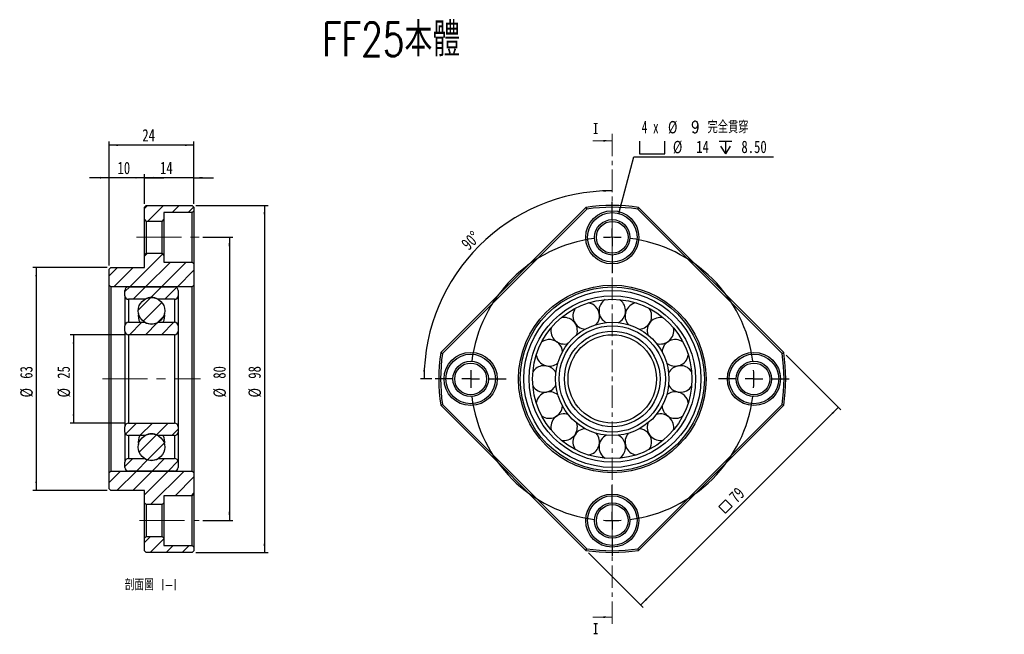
# Model space of a CAD drawing. Header units: millimetres. Extents: x 42 to 320, y 20 to 193.
import ezdxf

# ---------------------------------------------------------------- set-up
doc = ezdxf.new("R2010")
doc.units = ezdxf.units.MM
doc.linetypes.add('CENTER', pattern=[10.16, 6.35, -1.27, 1.27, -1.27])
doc.linetypes.add('CENTERX2', pattern=[20.32, 12.7, -2.54, 2.54, -2.54])
doc.layers.add('FORMAT', color=7, linetype='Continuous')
doc.styles.add('SLDTEXTSTYLE0', font='TXT', dxfattribs={"width": 0.75, "bigfont": 'bigfont'})
doc.styles.add('SLDTEXTSTYLE1', font='TXT', dxfattribs={"width": 0.75})
doc.styles.add('SLDTEXTSTYLE2', font='TXT', dxfattribs={"width": 0.666667})
doc.dimstyles.new('SLDDIMSTYLE0', dxfattribs={"dimtxt": 3.5, "dimasz": 2.5, "dimexe": 0, "dimexo": 0.0625, "dimgap": 0.875, "dimtad": 1, "dimdec": 4, "dimzin": 12, "dimdsep": 46, "dimtxsty": 'SLDTEXTSTYLE1', "dimsah": 1, "dimcen": 0.09, "dimazin": 3, "dimtfac": 1, "dimtofl": 0, "dimtmove": 0, "dimatfit": 3, "dimfxl": 1, "dimfrac": 2, "dimtolj": 1, "dimtzin": 12, "dimarcsym": 0})
doc.dimstyles.new('SLDDIMSTYLE1', dxfattribs={"dimtxt": 3.5, "dimasz": 2.5, "dimexe": 0, "dimexo": 0.0625, "dimgap": 0.875, "dimtad": 1, "dimrnd": 1e-09, "dimzin": 12, "dimdsep": 46, "dimtxsty": 'SLDTEXTSTYLE1', "dimsah": 1, "dimcen": 0.09, "dimadec": 0, "dimazin": 3, "dimtfac": 1, "dimtofl": 0, "dimtmove": 0, "dimatfit": 3, "dimfxl": 1, "dimfrac": 2, "dimtolj": 1, "dimtzin": 12, "dimarcsym": 0})
doc.dimstyles.new('SLDDIMSTYLE2', dxfattribs={"dimtxt": 3.5, "dimasz": 2.5, "dimexe": 0, "dimexo": 0.0625, "dimgap": 0.875, "dimtad": 0, "dimtih": 1, "dimtoh": 1, "dimdec": 6, "dimrnd": 1e-09, "dimzin": 12, "dimdsep": 46, "dimtxsty": 'SLDTEXTSTYLE1', "dimsah": 1, "dimcen": 0, "dimadec": 0, "dimazin": 3, "dimtfac": 1, "dimtofl": 0, "dimtmove": 0, "dimatfit": 3, "dimfxl": 1, "dimfrac": 2, "dimtolj": 1, "dimtzin": 12, "dimarcsym": 0})
doc.dimstyles.new('SLDDIMSTYLE3', dxfattribs={"dimtxt": 3.5, "dimasz": 2.5, "dimexe": 0, "dimexo": 0.0625, "dimgap": 0.875, "dimtad": 1, "dimrnd": 1e-09, "dimzin": 12, "dimdsep": 46, "dimtxsty": 'SLDTEXTSTYLE1', "dimsah": 1, "dimcen": 0.09, "dimadec": 0, "dimazin": 3, "dimtfac": 1, "dimtmove": 0, "dimatfit": 0, "dimfxl": 1, "dimfrac": 2, "dimtolj": 1, "dimtzin": 12, "dimarcsym": 0})

# ---------------------------------------------------------------- blocks, each defined once
blk = doc.blocks.new('_D')
at = {"layer": 'FORMAT', "color": 7}
blk.add_line((158.13, 91.72), (154.96, 91.72), dxfattribs=at)
blk.add_arc((209.13, 91.72), 53.17, 90, 180, dxfattribs=at)
for points in [[(209.13, 144.89), (206.62, 145.08), (206.64, 144.58)], [(155.96, 91.72), (156.27, 94.22), (155.77, 94.23)]]:
    blk.add_solid(points, dxfattribs=at)
at = {"layer": 'FORMAT', "color": 7, "insert": (166.13, 130.33), "char_height": 3.5, "attachment_point": 1, "rotation": 44.5957, "style": 'SLDTEXTSTYLE1'}
blk.add_mtext('90°', dxfattribs=at)
blk = doc.blocks.new('SW_SYMBOL_MOD_BOX')
at = {"layer": 'FORMAT', "color": 0}
for p, q in [((200, 200), (200, 800)), ((200, 800), (800, 800)), ((800, 800), (800, 200)), ((200, 200), (800, 200))]:
    blk.add_line(p, q, dxfattribs=at)
blk = doc.blocks.new('_D_1')
at = {"layer": 'FORMAT', "color": 7}
for p, q in [((258.27, 98.44), (273.71, 83.01)), ((273, 83.71), (217.14, 27.85)), ((202.41, 42.58), (217.85, 27.15))]:
    blk.add_line(p, q, dxfattribs=at)
for points in [[(273, 83.71), (271.06, 82.12), (271.41, 81.77)], [(217.14, 27.85), (219.08, 29.44), (218.73, 29.8)]]:
    blk.add_solid(points, dxfattribs=at)
at = {"layer": 'FORMAT', "color": 7, "xscale": 0.0044707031, "yscale": 0.0044707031, "zscale": 0.0044707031, "rotation": 45}
blk.add_blockref('SW_SYMBOL_MOD_BOX', (241.13, 52.53), dxfattribs=at)
at = {"layer": 'FORMAT', "color": 7, "insert": (241.78, 58.95), "char_height": 3.5, "attachment_point": 1, "rotation": 45, "style": 'SLDTEXTSTYLE1'}
blk.add_mtext('79', dxfattribs=at)
blk = doc.blocks.new('SW_SYMBOL_HOLE_SPOT')
at = {"layer": 'FORMAT', "color": 0}
for p, q in [((0, 875), (0, 75)), ((1600, 75), (1600, 875)), ((0, 75), (1600, 75))]:
    blk.add_line(p, q, dxfattribs=at)
blk = doc.blocks.new('SW_SYMBOL_HOLE_DEPTH')
at = {"layer": 'FORMAT', "color": 0}
for p, q in [((0, 875), (800, 875)), ((400, 875), (400, 75)), ((100, 555), (400, 75)), ((700, 555), (400, 75))]:
    blk.add_line(p, q, dxfattribs=at)
blk = doc.blocks.new('_D_2')
at = {"layer": 'FORMAT'}
for p, q in [((210.94, 138.48), (215.22, 154.46)), ((215.22, 154.46), (254.64, 154.46))]:
    blk.add_line(p, q, dxfattribs=at)
blk.add_solid([(210.94, 138.48), (211.83, 140.84), (211.35, 140.96)], dxfattribs=at)
at = {"layer": 'FORMAT', "xscale": 0.0044707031, "yscale": 0.0044707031, "zscale": 0.0044707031}
for name, p in [('SW_SYMBOL_HOLE_SPOT', (216.81, 154.95)), ('SW_SYMBOL_HOLE_DEPTH', (239.29, 154.95))]:
    blk.add_blockref(name, p, dxfattribs=at)
at = {"layer": 'FORMAT', "char_height": 3.5, "attachment_point": 1}
for s, insert, style in [('4 x', (217.46, 164.63), 'SLDTEXTSTYLE2'), ('%%c', (224.87, 164.58), 'SLDTEXTSTYLE1'), ('9 \\M+18AAE\\M+19153\\M+18AD1\\M+190FA', (231.46, 164.63), 'SLDTEXTSTYLE0'), ('%%c', (226.25, 158.97), 'SLDTEXTSTYLE1'), ('14', (232.85, 159.03), 'SLDTEXTSTYLE1'), ('8.50', (245.6, 159.03), 'SLDTEXTSTYLE1')]:
    blk.add_mtext(s, dxfattribs=dict(at, insert=insert, style=style))
blk = doc.blocks.new('SW_CENTERMARKSYMBOL_0')
at = {"layer": 'FORMAT', "color": 0}
for p, q in [((0, 5), (0, 10)), ((0, 0), (0, 2.5)), ((0, 0), (0, -2.5)), ((0, -5), (0, -10)), ((-45, -40), (-50, -40)), ((-40, -40), (-42.5, -40)), ((-40, -40), (-37.5, -40)), ((-35, -40), (-30, -40)), ((35, -40), (30, -40)), ((40, -40), (37.5, -40)), ((40, -40), (42.5, -40)), ((45, -40), (50, -40)), ((0, -75), (0, -70)), ((0, -80), (0, -77.5)), ((0, -80), (0, -82.5)), ((0, -85), (0, -90))]:
    blk.add_line(p, q, dxfattribs=at)
for start, end in [(90, 93.581), (86.419, 90), (97.162, 172.838), (7.162, 82.838), (176.419, 180), (0, 3.581), (180, 183.581), (356.419, 0), (187.162, 262.838), (277.162, 352.838), (266.419, 270), (270, 273.581)]:
    blk.add_arc((0, -40), 40, start, end, dxfattribs=at)
blk = doc.blocks.new('_D_3')
at = {"layer": 'FORMAT', "color": 7}
for p, q in [((71.48, 104.22), (55.98, 104.22)), ((56.98, 104.22), (56.98, 79.22)), ((71.48, 79.22), (55.98, 79.22))]:
    blk.add_line(p, q, dxfattribs=at)
for points in [[(56.98, 104.22), (56.73, 101.72), (57.23, 101.72)], [(56.98, 79.22), (57.23, 81.72), (56.73, 81.72)]]:
    blk.add_solid(points, dxfattribs=at)
at = {"layer": 'FORMAT', "color": 7, "char_height": 3.5, "attachment_point": 1, "rotation": 90, "style": 'SLDTEXTSTYLE1'}
for s, insert in [('25', (52.41, 91.78)), ('%%c', (52.47, 86.5))]:
    blk.add_mtext(s, dxfattribs=dict(at, insert=insert))
blk = doc.blocks.new('_D_4')
at = {"layer": 'FORMAT', "color": 7}
for p, q in [((66.48, 123.22), (45.43, 123.22)), ((46.43, 123.22), (46.43, 60.22)), ((66.48, 60.22), (45.43, 60.22))]:
    blk.add_line(p, q, dxfattribs=at)
for points in [[(46.43, 123.22), (46.18, 120.72), (46.68, 120.72)], [(46.43, 60.22), (46.68, 62.72), (46.18, 62.72)]]:
    blk.add_solid(points, dxfattribs=at)
at = {"layer": 'FORMAT', "color": 7, "char_height": 3.5, "attachment_point": 1, "rotation": 90, "style": 'SLDTEXTSTYLE1'}
for s, insert in [('63', (41.86, 91.78)), ('%%c', (41.92, 86.5))]:
    blk.add_mtext(s, dxfattribs=dict(at, insert=insert))
blk = doc.blocks.new('_D_5')
at = {"layer": 'FORMAT', "color": 7}
for p, q in [((91.48, 140.72), (111.89, 140.72)), ((110.89, 140.72), (110.89, 42.72)), ((91.48, 42.72), (111.89, 42.72))]:
    blk.add_line(p, q, dxfattribs=at)
for points in [[(110.89, 140.72), (110.64, 138.22), (111.14, 138.22)], [(110.89, 42.72), (111.14, 45.22), (110.64, 45.22)]]:
    blk.add_solid(points, dxfattribs=at)
at = {"layer": 'FORMAT', "color": 7, "char_height": 3.5, "attachment_point": 1, "rotation": 90, "style": 'SLDTEXTSTYLE1'}
for s, insert in [('98', (106.33, 91.78)), ('%%c', (106.38, 86.5))]:
    blk.add_mtext(s, dxfattribs=dict(at, insert=insert))
blk = doc.blocks.new('_D_6')
at = {"layer": 'FORMAT', "color": 7}
for p, q in [((93.48, 131.72), (101.98, 131.72)), ((100.98, 131.72), (100.98, 51.72)), ((93.48, 51.72), (101.98, 51.72))]:
    blk.add_line(p, q, dxfattribs=at)
for points in [[(100.98, 131.72), (100.73, 129.22), (101.23, 129.22)], [(100.98, 51.72), (101.23, 54.22), (100.73, 54.22)]]:
    blk.add_solid(points, dxfattribs=at)
at = {"layer": 'FORMAT', "color": 7, "char_height": 3.5, "attachment_point": 1, "rotation": 90, "style": 'SLDTEXTSTYLE1'}
for s, insert in [('80', (96.41, 91.78)), ('%%c', (96.47, 86.5))]:
    blk.add_mtext(s, dxfattribs=dict(at, insert=insert))
blk = doc.blocks.new('_D_7')
at = {"layer": 'FORMAT', "color": 7}
for p, q in [((76.98, 148.56), (71.48, 148.56)), ((76.98, 141.22), (76.98, 149.56)), ((90.98, 148.56), (76.98, 148.56)), ((90.98, 141.22), (90.98, 149.56)), ((90.98, 148.56), (96.48, 148.56))]:
    blk.add_line(p, q, dxfattribs=at)
for points in [[(76.98, 148.56), (74.48, 148.81), (74.48, 148.31)], [(90.98, 148.56), (93.48, 148.31), (93.48, 148.81)]]:
    blk.add_solid(points, dxfattribs=at)
at = {"layer": 'FORMAT', "color": 7, "insert": (81.39, 153.07), "char_height": 3.5, "attachment_point": 1, "style": 'SLDTEXTSTYLE1'}
blk.add_mtext('14', dxfattribs=at)
blk = doc.blocks.new('_D_8')
at = {"layer": 'FORMAT', "color": 7}
for p, q in [((66.98, 148.56), (61.48, 148.56)), ((66.98, 123.72), (66.98, 149.56)), ((76.98, 148.56), (66.98, 148.56)), ((76.98, 141.22), (76.98, 149.56)), ((76.98, 148.56), (82.48, 148.56))]:
    blk.add_line(p, q, dxfattribs=at)
for points in [[(66.98, 148.56), (64.48, 148.81), (64.48, 148.31)], [(76.98, 148.56), (79.48, 148.31), (79.48, 148.81)]]:
    blk.add_solid(points, dxfattribs=at)
at = {"layer": 'FORMAT', "color": 7, "insert": (69.39, 153.07), "char_height": 3.5, "attachment_point": 1, "style": 'SLDTEXTSTYLE1'}
blk.add_mtext('10', dxfattribs=at)
blk = doc.blocks.new('_D_9')
at = {"layer": 'FORMAT', "color": 7}
for p, q in [((66.98, 123.72), (66.98, 158.77)), ((90.98, 141.22), (90.98, 158.77)), ((90.98, 157.77), (66.98, 157.77))]:
    blk.add_line(p, q, dxfattribs=at)
for points in [[(66.98, 157.77), (69.48, 157.52), (69.48, 158.02)], [(90.98, 157.77), (88.48, 158.02), (88.48, 157.52)]]:
    blk.add_solid(points, dxfattribs=at)
at = {"layer": 'FORMAT', "color": 7, "insert": (76.39, 162.29), "char_height": 3.5, "attachment_point": 1, "style": 'SLDTEXTSTYLE1'}
blk.add_mtext('24', dxfattribs=at)

msp = doc.modelspace()

# ---------------------------------------------------------------- hatches: boundary and pattern name
at = {"linetype": 'Continuous', "lineweight": 18}
h = msp.add_hatch(dxfattribs=at)
h.set_pattern_fill('ANSI31', style=0)
h.paths.add_polyline_path([(76.978773, 140.2234114), (76.978773, 136.7234114), (77.478773, 136.2234114), (81.978773, 136.2234114), (82.478773, 136.7234114), (82.478773, 138.7234114), (90.478773, 138.7234114), (90.978773, 139.2234114), (90.978773, 140.2234114), (90.478773, 140.7234114), (77.478773, 140.7234114)], flags=0)
h = msp.add_hatch(dxfattribs=at)
h.set_pattern_fill('ANSI31', style=0)
h.paths.add_polyline_path([(76.978773, 123.2234114), (67.478773, 123.2234114), (66.978773, 122.7234114), (66.978773, 118.2234114), (67.478773, 117.7234114), (90.478773, 117.7234114), (90.978773, 118.2234114), (90.978773, 124.2234114), (90.478773, 124.7234114), (82.478773, 124.7234114), (82.478773, 126.7234114), (81.978773, 127.2234114), (77.478773, 127.2234114), (76.978773, 126.7234114)], flags=0)
h = msp.add_hatch(dxfattribs=at)
h.set_pattern_fill('ANSI31', style=0)
edge = h.paths.add_edge_path(flags=0)
edge.add_arc((72.478773, 116.7234114), 1, 90, 180)
edge.add_line((71.478773, 116.7234114), (71.478773, 115.2234114))
edge.add_arc((72.478773, 115.2234114), 1, 180, 270)
edge.add_line((72.478773, 114.2234114), (77.1079443, 114.2234114))
edge.add_arc((78.978773, 110.9734114), 3.75, 60.073565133, 119.926434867, ccw=False)
edge.add_line((80.8496017, 114.2234114), (85.478773, 114.2234114))
edge.add_arc((85.478773, 115.2234114), 1, 270, 360)
edge.add_line((86.478773, 115.2234114), (86.478773, 116.7234114))
edge.add_arc((85.478773, 116.7234114), 1, 0, 90)
edge.add_line((85.478773, 117.7234114), (72.478773, 117.7234114))
h = msp.add_hatch(dxfattribs=at)
h.set_pattern_fill('ANSI31', style=0)
edge = h.paths.add_edge_path(flags=0)
edge.add_arc((78.978773, 110.9734114), 3.75, 0, 360)
h = msp.add_hatch(dxfattribs=at)
h.set_pattern_fill('ANSI31', style=0)
edge = h.paths.add_edge_path(flags=0)
edge.add_arc((78.978773, 110.9734114), 3.75, 240.073565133, 299.926434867, ccw=False)
edge.add_line((77.1079443, 107.7234114), (72.478773, 107.7234114))
edge.add_arc((72.478773, 106.7234114), 1, 90, 180)
edge.add_line((71.478773, 106.7234114), (71.478773, 105.2234114))
edge.add_arc((72.478773, 105.2234114), 1, 180, 270)
edge.add_line((72.478773, 104.2234114), (85.478773, 104.2234114))
edge.add_arc((85.478773, 105.2234114), 1, 270, 360)
edge.add_line((86.478773, 105.2234114), (86.478773, 106.7234114))
edge.add_arc((85.478773, 106.7234114), 1, 0, 90)
edge.add_line((85.478773, 107.7234114), (80.8496017, 107.7234114))
h = msp.add_hatch(dxfattribs=at)
h.set_pattern_fill('ANSI31', style=0)
edge = h.paths.add_edge_path(flags=0)
edge.add_arc((78.978773, 72.4734114), 3.75, 60.073565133, 119.926434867, ccw=False)
edge.add_line((80.8496017, 75.7234114), (85.478773, 75.7234114))
edge.add_arc((85.478773, 76.7234114), 1, 270, 360)
edge.add_line((86.478773, 76.7234114), (86.478773, 78.2234114))
edge.add_arc((85.478773, 78.2234114), 1, 0, 90)
edge.add_line((85.478773, 79.2234114), (72.478773, 79.2234114))
edge.add_arc((72.478773, 78.2234114), 1, 90, 180)
edge.add_line((71.478773, 78.2234114), (71.478773, 76.7234114))
edge.add_arc((72.478773, 76.7234114), 1, 180, 270)
edge.add_line((72.478773, 75.7234114), (77.1079443, 75.7234114))
h = msp.add_hatch(dxfattribs=at)
h.set_pattern_fill('ANSI31', style=0)
edge = h.paths.add_edge_path(flags=0)
edge.add_arc((78.978773, 72.4734114), 3.75, 0, 360)
h = msp.add_hatch(dxfattribs=at)
h.set_pattern_fill('ANSI31', style=0)
edge = h.paths.add_edge_path(flags=0)
edge.add_arc((72.478773, 66.7234114), 1, 180, 270)
edge.add_line((72.478773, 65.7234114), (85.478773, 65.7234114))
edge.add_arc((85.478773, 66.7234114), 1, 270, 360)
edge.add_line((86.478773, 66.7234114), (86.478773, 68.2234114))
edge.add_arc((85.478773, 68.2234114), 1, 0, 90)
edge.add_line((85.478773, 69.2234114), (80.8496017, 69.2234114))
edge.add_arc((78.978773, 72.4734114), 3.75, 240.073565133, 299.926434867, ccw=False)
edge.add_line((77.1079443, 69.2234114), (72.478773, 69.2234114))
edge.add_arc((72.478773, 68.2234114), 1, 90, 180)
edge.add_line((71.478773, 68.2234114), (71.478773, 66.7234114))
h = msp.add_hatch(dxfattribs=at)
h.set_pattern_fill('ANSI31', style=0)
h.paths.add_polyline_path([(67.478773, 60.2234114), (76.978773, 60.2234114), (76.978773, 56.7234114), (77.478773, 56.2234114), (81.978773, 56.2234114), (82.478773, 56.7234114), (82.478773, 58.7234114), (90.478773, 58.7234114), (90.978773, 59.2234114), (90.978773, 65.2234114), (90.478773, 65.7234114), (67.478773, 65.7234114), (66.978773, 65.2234114), (66.978773, 60.7234114)], flags=0)
h = msp.add_hatch(dxfattribs=at)
h.set_pattern_fill('ANSI31', style=0)
h.paths.add_polyline_path([(76.978773, 46.7234114), (76.978773, 43.2234114), (77.478773, 42.7234114), (90.478773, 42.7234114), (90.978773, 43.2234114), (90.978773, 44.2234114), (90.478773, 44.7234114), (82.478773, 44.7234114), (82.478773, 46.7234114), (81.978773, 47.2234114), (77.478773, 47.2234114)], flags=0)

# ---------------------------------------------------------------- linework, layer by layer
at = {"color": 7, "linetype": 'Continuous', "lineweight": 18}
for p, q in [((203.6295479, 158.9915917), (209.1295479, 158.9915917)), ((203.6295479, 24.4552312), (209.1295479, 24.4552312))]:
    msp.add_line(p, q, dxfattribs=at)
at = {"color": 7, "linetype": 'CENTER', "lineweight": 18}
msp.add_line((209.1295479, 160.9915917), (209.1295479, 22.4552312), dxfattribs=at)
at = {"color": 7, "linetype": 'Continuous', "lineweight": 25}
for p, q in [((77.478773, 140.7234114), (76.978773, 140.2234114)), ((76.978773, 136.7234114), (76.978773, 140.2234114)), ((77.478773, 140.7234114), (90.478773, 140.7234114)), ((90.978773, 140.2234114), (90.478773, 140.7234114)), ((90.478773, 138.7234114), (90.978773, 139.2234114)), ((90.978773, 140.2234114), (90.978773, 139.2234114)), ((90.978773, 139.2234114), (90.978773, 124.2234114)), ((160.6957815, 99.1510807), (201.7018786, 140.1571779)), ((201.9392665, 139.6874589), (161.1655004, 98.9136929)), ((201.7018786, 140.1571779), (201.9392665, 139.6874589)), ((216.3198293, 139.6874589), (216.5572172, 140.1571779)), ((257.0935954, 98.9136929), (216.3198293, 139.6874589)), ((216.5572172, 140.1571779), (257.5633143, 99.1510807)), ((76.978773, 136.7234114), (77.478773, 136.2234114)), ((76.978773, 126.7234114), (76.978773, 136.7234114)), ((81.978773, 136.2234114), (82.478773, 136.7234114)), ((90.478773, 138.7234114), (82.478773, 138.7234114)), ((82.478773, 138.7234114), (82.478773, 136.7234114)), ((82.478773, 136.7234114), (82.478773, 126.7234114)), ((90.478773, 124.7234114), (90.478773, 138.7234114)), ((77.478773, 136.2234114), (77.478773, 127.2234114)), ((81.978773, 136.2234114), (77.478773, 136.2234114)), ((81.978773, 127.2234114), (81.978773, 136.2234114)), ((77.478773, 127.2234114), (76.978773, 126.7234114)), ((76.978773, 123.2234114), (76.978773, 126.7234114)), ((77.478773, 127.2234114), (81.978773, 127.2234114)), ((82.478773, 126.7234114), (81.978773, 127.2234114)), ((82.478773, 126.7234114), (82.478773, 124.7234114)), ((67.478773, 123.2234114), (66.978773, 122.7234114)), ((66.978773, 118.2234114), (66.978773, 122.7234114)), ((67.478773, 123.2234114), (76.978773, 123.2234114)), ((82.478773, 124.7234114), (90.478773, 124.7234114)), ((90.978773, 124.2234114), (90.478773, 124.7234114)), ((90.978773, 124.2234114), (90.978773, 118.2234114)), ((66.978773, 118.2234114), (67.478773, 117.7234114)), ((66.978773, 65.2234114), (66.978773, 118.2234114)), ((67.478773, 117.7234114), (67.478773, 65.7234114)), ((90.478773, 117.7234114), (67.478773, 117.7234114)), ((72.478773, 117.7234114), (85.478773, 117.7234114)), ((90.478773, 117.7234114), (90.978773, 118.2234114)), ((90.478773, 65.7234114), (90.478773, 117.7234114)), ((90.978773, 118.2234114), (90.978773, 65.2234114)), ((71.478773, 115.2234114), (71.478773, 116.7234114)), ((71.478773, 115.2234114), (71.478773, 106.7234114)), ((77.1079443, 114.2234114), (72.478773, 114.2234114)), ((85.478773, 114.2234114), (80.8496017, 114.2234114)), ((86.478773, 116.7234114), (86.478773, 115.2234114)), ((86.478773, 115.2234114), (86.478773, 106.7234114)), ((71.478773, 105.2234114), (71.478773, 106.7234114)), ((72.478773, 107.7234114), (77.1079443, 107.7234114)), ((80.8496017, 107.7234114), (85.478773, 107.7234114)), ((86.478773, 106.7234114), (86.478773, 105.2234114)), ((71.478773, 105.2234114), (71.478773, 78.2234114)), ((72.478773, 104.2234114), (72.478773, 79.2234114)), ((85.478773, 104.2234114), (72.478773, 104.2234114)), ((85.478773, 104.2234114), (85.478773, 79.2234114)), ((86.478773, 105.2234114), (86.478773, 78.2234114)), ((160.6957815, 99.1510807), (161.1655004, 98.9136929)), ((257.0935954, 98.9136929), (257.5633143, 99.1510807)), ((160.6957815, 84.2957421), (161.1655004, 84.53313)), ((201.7018786, 43.289645), (160.6957815, 84.2957421)), ((161.1655004, 84.53313), (201.9392665, 43.7593639)), ((216.3198293, 43.7593639), (257.0935954, 84.53313)), ((257.5633143, 84.2957421), (216.5572172, 43.289645)), ((257.0935954, 84.53313), (257.5633143, 84.2957421)), ((71.478773, 76.7234114), (71.478773, 78.2234114)), ((72.478773, 79.2234114), (85.478773, 79.2234114)), ((86.478773, 78.2234114), (86.478773, 76.7234114)), ((71.478773, 76.7234114), (71.478773, 68.2234114)), ((77.1079443, 75.7234114), (72.478773, 75.7234114)), ((85.478773, 75.7234114), (80.8496017, 75.7234114)), ((86.478773, 76.7234114), (86.478773, 68.2234114)), ((71.478773, 66.7234114), (71.478773, 68.2234114)), ((72.478773, 69.2234114), (77.1079443, 69.2234114)), ((80.8496017, 69.2234114), (85.478773, 69.2234114)), ((86.478773, 68.2234114), (86.478773, 66.7234114)), ((67.478773, 65.7234114), (66.978773, 65.2234114)), ((66.978773, 60.7234114), (66.978773, 65.2234114)), ((67.478773, 65.7234114), (90.478773, 65.7234114)), ((85.478773, 65.7234114), (72.478773, 65.7234114)), ((90.978773, 65.2234114), (90.478773, 65.7234114)), ((90.978773, 65.2234114), (90.978773, 59.2234114)), ((66.978773, 60.7234114), (67.478773, 60.2234114)), ((76.978773, 60.2234114), (67.478773, 60.2234114)), ((76.978773, 56.7234114), (76.978773, 60.2234114)), ((90.478773, 58.7234114), (82.478773, 58.7234114)), ((82.478773, 58.7234114), (82.478773, 56.7234114)), ((90.478773, 58.7234114), (90.978773, 59.2234114)), ((90.478773, 44.7234114), (90.478773, 58.7234114)), ((90.978773, 59.2234114), (90.978773, 44.2234114)), ((76.978773, 56.7234114), (77.478773, 56.2234114)), ((76.978773, 46.7234114), (76.978773, 56.7234114)), ((77.478773, 56.2234114), (77.478773, 47.2234114)), ((81.978773, 56.2234114), (77.478773, 56.2234114)), ((81.978773, 56.2234114), (82.478773, 56.7234114)), ((81.978773, 47.2234114), (81.978773, 56.2234114)), ((82.478773, 56.7234114), (82.478773, 46.7234114)), ((77.478773, 47.2234114), (76.978773, 46.7234114)), ((76.978773, 43.2234114), (76.978773, 46.7234114)), ((77.478773, 47.2234114), (81.978773, 47.2234114)), ((82.478773, 46.7234114), (81.978773, 47.2234114)), ((82.478773, 46.7234114), (82.478773, 44.7234114)), ((82.478773, 44.7234114), (90.478773, 44.7234114)), ((90.978773, 44.2234114), (90.478773, 44.7234114)), ((76.978773, 43.2234114), (77.478773, 42.7234114)), ((90.478773, 42.7234114), (77.478773, 42.7234114)), ((90.478773, 42.7234114), (90.978773, 43.2234114)), ((90.978773, 44.2234114), (90.978773, 43.2234114)), ((201.7018786, 43.289645), (201.9392665, 43.7593639)), ((216.3198293, 43.7593639), (216.5572172, 43.289645))]:
    msp.add_line(p, q, dxfattribs=at)
at = {"color": 8, "linetype": 'Continuous', "lineweight": 25}
for p, q in [((72.478773, 114.2234114), (72.478773, 107.7234114)), ((85.478773, 114.2234114), (85.478773, 107.7234114)), ((72.478773, 75.7234114), (72.478773, 69.2234114)), ((85.478773, 75.7234114), (85.478773, 69.2234114))]:
    msp.add_line(p, q, dxfattribs=at)
at = {"color": 7, "linetype": 'Continuous', "lineweight": 25, "flags": 128}
for points in [[(211.7811983, 113.6250619), (211.2804595, 114.0452316), (211.1501034, 114.1325024)], [(193.220457, 93.4265927), (192.9513681, 93.8743231), (192.5311983, 94.3750619)], [(231.5386388, 93.743967), (231.4513681, 93.8743231), (231.0311983, 94.3750619)], [(211.7811983, 75.1250619), (211.2804595, 75.5452316), (210.8327292, 75.8143205)]]:
    msp.add_lwpolyline(points, dxfattribs=at)
at = {"color": 7, "linetype": 'Continuous', "lineweight": 25}
for centre, radius in [((209.1295479, 131.7234114), 7.5), ((209.1295479, 131.7234114), 7), ((209.1295479, 131.7234114), 5), ((209.1295479, 131.7234114), 4.5), ((209.1295479, 91.7234114), 26.5), ((209.1295479, 91.7234114), 26), ((78.978773, 110.9734114), 3.75), ((209.1295479, 91.7234114), 25), ((209.1295479, 91.7234114), 23.5), ((209.1295479, 91.7234114), 22.5), ((209.1295479, 91.7234114), 16), ((209.1295479, 91.7234114), 15), ((209.1295479, 91.7234114), 13.5), ((209.1295479, 91.7234114), 12.5), ((169.1295479, 91.7234114), 7.5), ((169.1295479, 91.7234114), 7), ((249.1295479, 91.7234114), 7.5), ((249.1295479, 91.7234114), 7), ((169.1295479, 91.7234114), 5), ((169.1295479, 91.7234114), 4.5), ((249.1295479, 91.7234114), 5), ((249.1295479, 91.7234114), 4.5), ((78.978773, 72.4734114), 3.75), ((209.1295479, 51.7234114), 7.5), ((209.1295479, 51.7234114), 7), ((209.1295479, 51.7234114), 5), ((209.1295479, 51.7234114), 4.5)]:
    msp.add_circle(centre, radius, dxfattribs=at)
for centre, radius, start, end in [((209.1295479, 91.7234114), 49, 81.281204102, 98.718795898), ((209.1295479, 91.7234114), 48.5, 81.474288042, 98.525711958), ((72.478773, 116.7234114), 1, 90, 180), ((85.478773, 116.7234114), 1, 0, 90), ((72.478773, 115.2234114), 1, 180, 270), ((78.978773, 110.9734114), 3.75, 60.073565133, 119.926434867), ((85.478773, 115.2234114), 1, 270, 0), ((209.1295479, 110.9734114), 3.75, 122.602993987, 242.987706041), ((201.7628918, 109.5080924), 3.75, 145.102993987, 265.487706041), ((201.7628918, 109.5080924), 3.75, 45, 79.897006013), ((201.7628918, 109.5080924), 3.75, 319.512293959, 45), ((209.1295479, 110.9734114), 3.75, 297.012293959, 45), ((216.496204, 109.5080924), 3.75, 100.102993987, 220.487706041), ((216.496204, 109.5080924), 3.75, 274.512293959, 34.897006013), ((78.978773, 109.5080924), 3.75, 168.733318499, 208.418937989), ((78.978773, 109.5080924), 3.75, 331.581062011, 11.266681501), ((195.5177424, 105.335217), 3.75, 45, 102.397006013), ((222.7413534, 105.335217), 3.75, 77.602993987, 197.987706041), ((72.478773, 106.7234114), 1, 90, 180), ((78.978773, 110.9734114), 3.75, 240.073565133, 299.926434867), ((85.478773, 106.7234114), 1, 0, 90), ((195.5177424, 105.335217), 3.75, 167.602993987, 287.987706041), ((195.5177424, 105.335217), 3.75, 342.012293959, 45), ((222.7413534, 105.335217), 3.75, 252.012293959, 12.397006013), ((72.478773, 105.2234114), 1, 180, 270), ((85.478773, 105.2234114), 1, 270, 0), ((191.3448669, 99.0900675), 3.75, 45, 124.897006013), ((191.3448669, 99.0900675), 3.75, 4.512293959, 45), ((226.9142289, 99.0900675), 3.75, 55.102993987, 175.487706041), ((209.1295479, 91.7234114), 49, 171.281204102, 188.718795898), ((209.1295479, 91.7234114), 48.5, 171.474288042, 188.525711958), ((191.3448669, 99.0900675), 3.75, 190.102993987, 310.487706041), ((226.9142289, 99.0900675), 3.75, 229.512293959, 349.897006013), ((209.1295479, 91.7234114), 48.5, 351.474288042, 8.525711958), ((209.1295479, 91.7234114), 49, 351.281204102, 8.718795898), ((189.8795479, 91.7234114), 3.75, 45, 147.397006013), ((228.3795479, 91.7234114), 3.75, 45, 152.987706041), ((189.8795479, 91.7234114), 3.75, 212.602993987, 332.987706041), ((228.3795479, 91.7234114), 3.75, 207.012293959, 327.397006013), ((191.3448669, 84.3567554), 3.75, 49.512293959, 169.897006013), ((226.9142289, 84.3567554), 3.75, 45, 130.487706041), ((226.9142289, 84.3567554), 3.75, 10.102993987, 45), ((191.3448669, 84.3567554), 3.75, 235.102993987, 355.487706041), ((226.9142289, 84.3567554), 3.75, 184.512293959, 304.897006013), ((195.5177424, 78.1116059), 3.75, 72.012293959, 192.397006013), ((222.7413534, 78.1116059), 3.75, 45, 107.987706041), ((222.7413534, 78.1116059), 3.75, 347.602993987, 45), ((72.478773, 78.2234114), 1, 90, 180), ((85.478773, 78.2234114), 1, 0, 90), ((195.5177424, 78.1116059), 3.75, 257.602993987, 17.987706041), ((222.7413534, 78.1116059), 3.75, 162.012293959, 282.397006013), ((72.478773, 76.7234114), 1, 180, 270), ((78.978773, 73.9387304), 3.75, 151.581062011, 191.266681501), ((78.978773, 72.4734114), 3.75, 60.073565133, 119.926434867), ((78.978773, 73.9387304), 3.75, 348.733318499, 28.418937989), ((85.478773, 76.7234114), 1, 270, 0), ((201.7628918, 73.9387304), 3.75, 94.512293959, 214.897006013), ((201.7628918, 73.9387304), 3.75, 280.102993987, 40.487706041), ((209.1295479, 72.4734114), 3.75, 117.012293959, 237.397006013), ((209.1295479, 72.4734114), 3.75, 302.602993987, 45), ((216.496204, 73.9387304), 3.75, 139.512293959, 259.897006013), ((216.496204, 73.9387304), 3.75, 45, 85.487706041), ((216.496204, 73.9387304), 3.75, 325.102993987, 45), ((72.478773, 68.2234114), 1, 90, 180), ((78.978773, 72.4734114), 3.75, 240.073565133, 299.926434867), ((85.478773, 68.2234114), 1, 0, 90), ((72.478773, 66.7234114), 1, 180, 270), ((85.478773, 66.7234114), 1, 270, 0), ((209.1295479, 91.7234114), 49, 261.281204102, 278.718795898), ((209.1295479, 91.7234114), 48.5, 261.474288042, 278.525711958)]:
    msp.add_arc(centre, radius, start, end, dxfattribs=at)
at = {"color": 7, "linetype": 'Continuous', "lineweight": 18}
for points in [[(209.1295479, 158.9915917), (206.6295479, 159.2415917), (206.6295479, 158.7415917)], [(209.1295479, 24.4552312), (206.6295479, 24.7052312), (206.6295479, 24.2052312)]]:
    msp.add_solid(points, dxfattribs=at)
at = {"layer": 'FORMAT', "color": 7, "linetype": 'CENTERX2', "lineweight": 18}
for p, q in [((74.7796566, 131.7234114), (92.478773, 131.7234114)), ((65.1504819, 91.7234114), (92.8324534, 91.7234114)), ((75.62762, 51.7234114), (92.478773, 51.7234114))]:
    msp.add_line(p, q, dxfattribs=at)

# ---------------------------------------------------------------- block references
at = {"layer": 'FORMAT', "color": 7}
msp.add_blockref('SW_CENTERMARKSYMBOL_0', (209.1295479, 131.7234114), dxfattribs=at)

# ---------------------------------------------------------------- texts
at = {"color": 7, "linetype": 'Continuous', "char_height": 3.175, "attachment_point": 1, "style": 'SLDTEXTSTYLE1'}
for insert in [(203.6295479, 164.0329921), (203.6295479, 22.7764448)]:
    msp.add_mtext('I', dxfattribs=dict(at, insert=insert))
at = {"layer": 'FORMAT', "color": 7, "insert": (127.1696686, 192.3960415), "char_height": 9.525, "attachment_point": 1, "style": 'SLDTEXTSTYLE0'}
msp.add_mtext('FF25\\M+1967B\\M+1E993', dxfattribs=at)
at = {"layer": 'FORMAT', "insert": (78.7397055, 35.2193401), "char_height": 3.175, "attachment_point": 2, "style": 'SLDTEXTSTYLE0'}
msp.add_mtext('\\M+19655\\M+196CA\\M+19AA4 I-I', dxfattribs=at)

# ---------------------------------------------------------------- dimensions: what is measured, and where the dimension line sits
at = {"layer": 'FORMAT'}
dim = msp.add_diameter_dim_2p(p1=(207.3178146, 124.9619307), p2=(210.9412812, 138.4848922), text='4 x <> 完全貫穿\\P{\\fGDT;v}%%c 14 {\\fGDT;x} 8.50\\P', dimstyle='SLDDIMSTYLE2', dxfattribs=at)
dim.commit()
dim.dimension.update_dxf_attribs({"geometry": '_D_2', "text_midpoint": (235.7229989, 160.0696015), "dimtype": 163})
at = {"layer": 'FORMAT', "color": 7}
for base, p1, p2, dimstyle, picture, middle in [((66.978773, 157.7735814), (90.978773, 140.2234114), (66.978773, 122.7234114), 'SLDDIMSTYLE1', '_D_9', (78.978773, 157.7735814)), ((66.978773, 148.5567476), (76.978773, 140.2234114), (66.978773, 122.7234114), 'SLDDIMSTYLE3', '_D_8', (71.978773, 148.5567476)), ((76.978773, 148.5567476), (90.978773, 140.2234114), (76.978773, 140.2234114), 'SLDDIMSTYLE3', '_D_7', (83.978773, 148.5567476))]:
    dim = msp.add_linear_dim(base=base, p1=p1, p2=p2, dimstyle=dimstyle, dxfattribs=at)
    dim.commit()
    dim.dimension.update_dxf_attribs({"geometry": picture, "text_midpoint": middle, "dimtype": 160})
dim = msp.add_angular_dim_2l(base=(171.533152, 129.3198073), line1=((209.1295479, 160.9915917), (209.1295479, 22.4552312)), line2=((179.1295479, 91.7234114), (159.1295479, 91.7234114)), dimstyle='SLDDIMSTYLE0', dxfattribs=at)
dim.commit()
dim.dimension.update_dxf_attribs({"geometry": '_D', "text_midpoint": (171.7993645, 129.584148), "dimtype": 162})
for base, p1, p2, angle, text, picture, middle in [((110.8921701, 42.7234114), (90.478773, 140.7234114), (90.478773, 42.7234114), 90, '%%c<>', '_D_5', (110.8921701, 91.7234114)), ((100.978773, 51.7234114), (92.478773, 131.7234114), (92.478773, 51.7234114), 90, '%%c<>', '_D_6', (100.978773, 91.7234114)), ((46.4268803, 60.2234114), (67.478773, 123.2234114), (67.478773, 60.2234114), 90, '%%c<>', '_D_4', (46.4268803, 91.7234114)), ((56.978773, 79.2234114), (72.478773, 104.2234114), (72.478773, 79.2234114), 90, '%%c<>', '_D_3', (56.978773, 91.7234114)), ((217.1388567, 27.8526669), (257.5633143, 99.1510807), (201.7018786, 43.289645), 45, '{\\fGDT;o}<>', '_D_1', (245.0695746, 55.7833848))]:
    dim = msp.add_linear_dim(base=base, p1=p1, p2=p2, angle=angle, text=text, dimstyle='SLDDIMSTYLE1', dxfattribs=at)
    dim.commit()
    dim.dimension.update_dxf_attribs({"geometry": picture, "text_midpoint": middle, "dimtype": 160})

doc.saveas('drawing.dxf')
